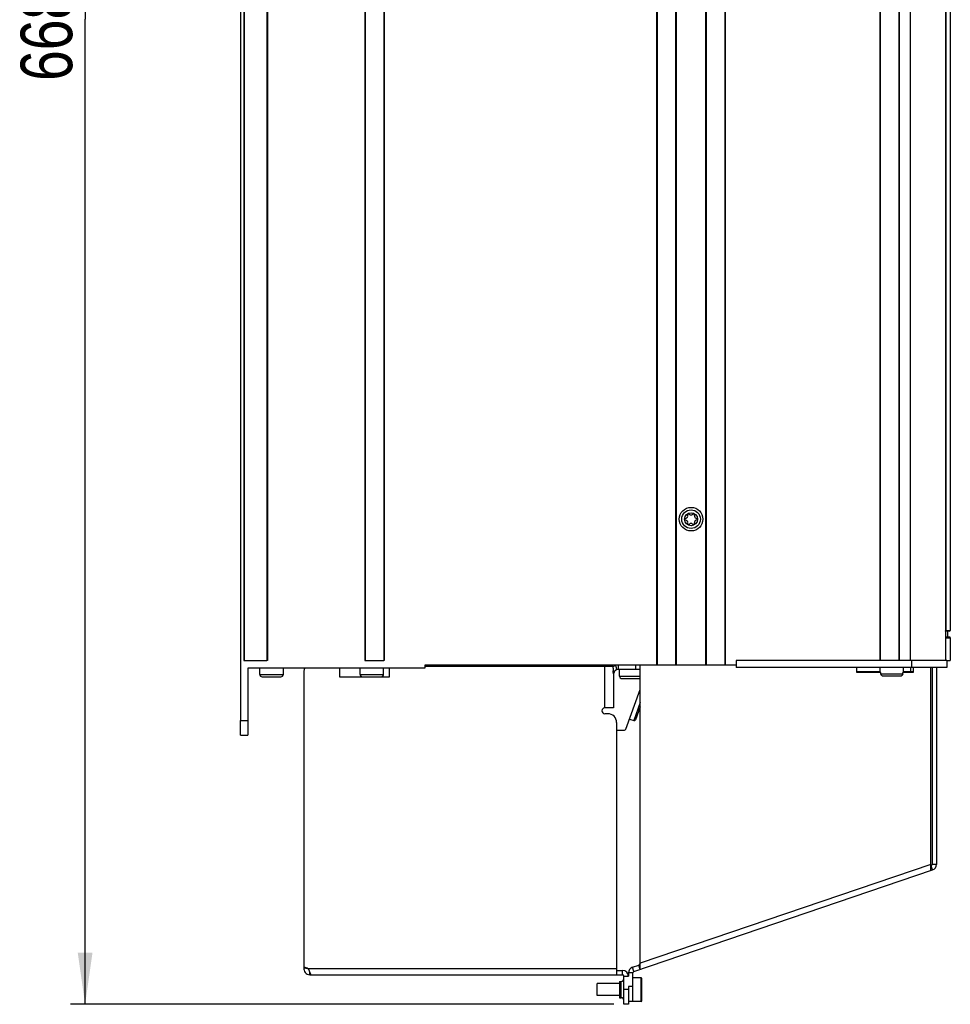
# Model space of a CAD drawing. Extents: x 0 to 594, y 0 to 420.
# Tile 14 of 55: x 229 to 292, y 158 to 225. Entities that reach past the tile are written whole.
import ezdxf

# ---------------------------------------------------------------- set-up
doc = ezdxf.new("R2010")
doc.units = 0
doc.header["$LTSCALE"] = 32.67
doc.layers.get('0').update_dxf_attribs({"linetype": 'CONTINUOUS'})
for name, color, linetype in [('DATUM_AXIS', 7, 'CONTINUOUS'), ('DRAFTS', 7, 'CONTINUOUS'), ('ROUNDS', 7, 'CONTINUOUS')]:
    doc.layers.add(name, color=color, linetype=linetype)
doc.styles.get("Standard").update_dxf_attribs({"font": 'txt', "width": 0.8})
doc.dimstyles.get("Standard").update_dxf_attribs({"dimtxt": 2.5, "dimasz": 2.5, "dimexe": 1.25, "dimexo": 0.625, "dimtad": 1, "dimcen": 2.5, "dimazin": 3, "dimtfac": 1, "dimtmove": 0, "dimatfit": 3})

# ---------------------------------------------------------------- blocks, each defined once
blk = doc.blocks.new('_FILLED')
at = {"color": 0, "linetype": 'BYBLOCK'}
blk.add_solid([(0, 0), (-1, 0.143), (-1, -0.143)], dxfattribs=at)
blk = doc.blocks.new('*D11')
at = {"color": 2, "linetype": 'CONTINUOUS'}
for p, q in [((242.286, 291.49), (232.411, 291.49)), ((233.411, 291.49), (233.411, 224.69)), ((233.411, 157.89), (233.411, 224.69)), ((269.274, 157.89), (232.411, 157.89))]:
    blk.add_line(p, q, dxfattribs=at)
at = {"color": 2, "linetype": 'CONTINUOUS', "xscale": 3.5, "yscale": 3.5, "zscale": 3.5}
for p, rotation in [((233.411, 291.49), 90), ((233.411, 157.89), 270)]:
    blk.add_blockref('_FILLED', p, dxfattribs=dict(at, rotation=rotation))
at = {"color": 5, "linetype": 'CONTINUOUS', "width": 0.8}
blk.add_text('668', height=3.5, rotation=90, dxfattribs=at).set_placement((232.536, 220.49))

msp = doc.modelspace()

# ---------------------------------------------------------------- linework, layer by layer
at = {"color": 7, "linetype": 'CONTINUOUS'}
for p, q in [((243.954, 278.73), (243.954, 177.13)), ((244.174, 271.53), (244.174, 181.19)), ((245.774, 271.49), (245.774, 181.19)), ((252.374, 271.49), (252.374, 181.19)), ((253.694, 271.49), (253.694, 181.19)), ((272.174, 180.89), (272.174, 271.11)), ((272.203, 271.11), (272.203, 180.89)), ((273.465, 180.89), (273.465, 271.11)), ((273.494, 271.11), (273.494, 180.89)), ((275.494, 180.89), (275.494, 271.49)), ((275.523, 271.49), (275.523, 180.89)), ((276.785, 271.49), (276.785, 180.89)), ((276.814, 271.49), (276.814, 180.89)), ((287.294, 271.49), (287.294, 181.19)), ((287.323, 271.49), (287.323, 181.19)), ((288.585, 271.49), (288.585, 181.19)), ((288.614, 271.49), (288.614, 181.19)), ((289.354, 271.49), (289.354, 181.19)), ((291.754, 271.49), (291.754, 181.19)), ((292.084, 237.764), (292.084, 183.24)), ((291.884, 183.19), (291.884, 182.79)), ((292.084, 182.74), (292.084, 181.19)), ((244.174, 181.19), (244.203, 181.19)), ((245.774, 181.19), (245.745, 181.19)), ((252.374, 181.19), (252.403, 181.19)), ((253.694, 181.19), (253.665, 181.19)), ((291.854, 181.19), (277.554, 181.19)), ((277.554, 181.19), (277.554, 180.73)), ((289.454, 181.19), (289.454, 180.73)), ((291.854, 181.19), (291.854, 180.73)), ((256.454, 180.69), (244.454, 180.69)), ((245.254, 180.26), (245.254, 180.69)), ((245.254, 180.26), (246.854, 180.26)), ((246.854, 180.26), (246.854, 180.69)), ((252.054, 180.26), (252.054, 180.69)), ((252.054, 180.26), (253.654, 180.26)), ((253.654, 180.26), (253.654, 180.69)), ((277.554, 180.89), (256.454, 180.89)), ((256.454, 180.89), (256.454, 180.69)), ((257.854, 180.89), (257.854, 180.79)), ((260.005, 180.89), (259.966, 180.79)), ((263.454, 180.89), (263.454, 180.79)), ((263.754, 180.79), (263.754, 180.89)), ((264.737, 180.89), (264.699, 180.79)), ((269.654, 180.14), (269.654, 180.59)), ((291.854, 180.73), (277.554, 180.73)), ((287.318, 180.39), (287.318, 180.73)), ((288.918, 180.39), (288.918, 180.73)), ((245.424, 180.09), (246.684, 180.09)), ((252.298, 180.09), (253.411, 180.09)), ((269.654, 180.14), (271.054, 180.14)), ((269.824, 179.97), (271.054, 179.97))]:
    msp.add_line(p, q, dxfattribs=at)
for radius in [0.8, 0.63, 0.44]:
    msp.add_circle((274.504, 190.78), radius, dxfattribs=at)
for centre, radius, start, end in [((274.137, 190.992), 0.139, 283.63362, 16.36638), ((274.346, 191.054), 0.079, 43.63362, 196.36638), ((274.504, 191.204), 0.139, 223.63362, 316.36638), ((274.662, 191.054), 0.079, 343.63362, 136.36638), ((274.872, 190.992), 0.139, 163.63362, 256.36638), ((274.188, 190.78), 0.079, 103.63362, 256.36638), ((274.137, 190.568), 0.139, 343.63362, 76.36638), ((274.346, 190.506), 0.079, 163.63362, 316.36638), ((274.504, 190.356), 0.139, 43.63362, 136.36638), ((274.662, 190.506), 0.079, 223.63362, 16.36638), ((274.872, 190.568), 0.139, 103.63362, 196.36638), ((274.82, 190.78), 0.079, 283.63362, 76.36638), ((245.424, 180.26), 0.17, 180, 270), ((246.684, 180.26), 0.17, 270, 360), ((252.224, 180.26), 0.17, 180, 270), ((253.484, 180.26), 0.17, 270, 360), ((269.824, 180.14), 0.17, 180, 270)]:
    msp.add_arc(centre, radius, start, end, dxfattribs=at)
at = {"layer": 'DATUM_AXIS', "color": 7, "linetype": 'CONTINUOUS'}
for p, q in [((248.254, 180.49), (248.254, 160.383)), ((250.654, 180.69), (250.654, 180.09)), ((254.054, 180.09), (254.054, 180.69)), ((269.174, 180.79), (256.454, 180.79)), ((268.654, 177.99), (268.654, 180.79)), ((269.22, 180.69), (269.22, 180.49)), ((269.292, 180.435), (269.22, 180.475)), ((269.253, 180.293), (269.252, 180.297)), ((269.254, 180.29), (269.253, 180.293)), ((269.254, 180.29), (269.254, 177.99)), ((269.373, 180.862), (269.464, 180.576)), ((269.554, 180.89), (269.554, 180.59)), ((271.054, 180.59), (269.554, 180.59)), ((270.754, 180.59), (270.754, 180.89)), ((271.054, 160.26), (271.054, 180.89)), ((285.754, 180.39), (285.754, 180.73)), ((285.754, 180.43), (287.318, 180.43)), ((287.318, 180.428), (285.754, 180.428)), ((287.381, 180.39), (285.754, 180.39)), ((287.381, 180.3), (287.381, 180.39)), ((287.381, 180.3), (288.856, 180.3)), ((289.554, 180.39), (288.856, 180.39)), ((288.856, 180.3), (288.856, 180.39)), ((288.918, 180.43), (289.554, 180.43)), ((289.554, 180.428), (288.918, 180.428)), ((289.4, 180.43), (289.4, 180.73)), ((289.554, 180.73), (289.554, 180.39)), ((290.754, 166.954), (290.754, 180.73)), ((290.854, 180.73), (290.854, 167.377)), ((291.154, 180.73), (291.154, 167.377)), ((250.654, 180.09), (254.054, 180.09)), ((288.667, 180.13), (287.57, 180.13)), ((271.013, 179.109), (271.054, 179.094)), ((269.254, 177.99), (268.654, 177.99)), ((268.854, 177.59), (268.654, 177.59)), ((269.454, 176.99), (269.454, 159.89)), ((270.329, 177.229), (270.611, 177.127)), ((270.622, 160.113), (290.883, 166.998)), ((290.754, 167.377), (271.054, 160.682)), ((290.786, 167.282), (290.754, 167.271)), ((290.883, 166.998), (290.786, 167.282)), ((291.154, 167.377), (290.854, 167.377)), ((248.257, 160.382), (248.254, 160.37)), ((248.254, 160.37), (248.495, 160.321)), ((269.454, 160.29), (248.544, 160.29)), ((270.525, 160.397), (270.958, 160.544)), ((270.622, 160.113), (270.525, 160.397)), ((271.054, 160.682), (270.958, 160.544)), ((271.054, 160.26), (270.958, 160.544)), ((248.646, 159.89), (248.646, 160.1)), ((248.646, 159.89), (269.854, 159.89)), ((248.668, 160.048), (248.658, 160.072)), ((248.678, 160.025), (248.668, 160.048)), ((248.698, 159.975), (248.678, 160.025)), ((248.705, 159.957), (248.698, 159.975)), ((269.454, 160.19), (269.854, 160.19)), ((269.854, 159.89), (269.854, 160.19)), ((269.954, 159.79), (270.254, 159.79)), ((269.954, 157.89), (269.954, 159.79)), ((270.554, 160.018), (270.254, 160.018)), ((270.254, 160.018), (270.254, 159.79)), ((270.554, 158.09), (270.554, 160.018)), ((271.114, 159.69), (270.554, 159.69)), ((271.114, 158.09), (271.114, 159.69)), ((271.174, 158.15), (271.174, 159.63)), ((269.654, 159.29), (268.134, 159.29)), ((268.134, 158.49), (268.134, 159.29)), ((269.654, 159.44), (269.754, 159.44)), ((269.654, 159.44), (269.654, 158.34)), ((269.654, 158.89), (269.754, 158.89)), ((269.754, 158.34), (269.754, 159.44)), ((270.254, 158.89), (269.954, 158.89)), ((270.554, 159.09), (270.254, 159.09)), ((270.254, 159.09), (270.254, 157.89)), ((269.654, 158.49), (268.134, 158.49)), ((269.654, 158.34), (269.754, 158.34)), ((270.254, 157.89), (269.954, 157.89)), ((271.114, 158.09), (270.254, 158.09))]:
    msp.add_line(p, q, dxfattribs=at)
for points in [[(269.22, 180.69), (269.22, 180.695), (269.22, 180.7), (269.219, 180.705), (269.219, 180.71), (269.219, 180.715), (269.218, 180.72), (269.218, 180.725), (269.217, 180.73), (269.216, 180.734), (269.215, 180.739), (269.214, 180.743), (269.213, 180.748), (269.212, 180.752), (269.211, 180.756), (269.209, 180.759), (269.208, 180.763), (269.206, 180.766), (269.204, 180.77), (269.202, 180.773), (269.2, 180.776), (269.198, 180.778), (269.196, 180.781), (269.194, 180.783), (269.191, 180.785), (269.189, 180.786), (269.186, 180.788), (269.183, 180.789), (269.18, 180.789), (269.177, 180.79), (269.174, 180.79)], [(269.252, 180.297), (269.25, 180.302), (269.249, 180.305), (269.248, 180.308), (269.247, 180.312), (269.246, 180.316), (269.245, 180.321), (269.243, 180.326), (269.242, 180.331), (269.24, 180.337), (269.239, 180.342), (269.237, 180.349), (269.236, 180.355), (269.234, 180.362), (269.233, 180.369), (269.231, 180.376), (269.23, 180.383), (269.228, 180.391), (269.227, 180.399), (269.226, 180.407), (269.225, 180.415), (269.224, 180.423), (269.223, 180.431), (269.222, 180.439), (269.221, 180.448), (269.221, 180.456), (269.22, 180.465), (269.22, 180.473), (269.22, 180.481), (269.22, 180.49)], [(287.57, 180.13), (287.542, 180.132), (287.515, 180.137), (287.488, 180.146), (287.464, 180.158), (287.443, 180.173), (287.424, 180.19), (287.409, 180.21), (287.397, 180.231), (287.388, 180.253), (287.382, 180.276), (287.381, 180.3)], [(288.856, 180.3), (288.854, 180.276), (288.848, 180.253), (288.84, 180.231), (288.827, 180.21), (288.812, 180.19), (288.794, 180.173), (288.772, 180.158), (288.748, 180.146), (288.722, 180.137), (288.694, 180.132), (288.667, 180.13)], [(248.658, 160.072), (248.653, 160.085), (248.647, 160.097), (248.642, 160.11), (248.636, 160.124), (248.629, 160.137), (248.623, 160.151), (248.616, 160.164), (248.61, 160.178), (248.602, 160.192), (248.595, 160.206), (248.587, 160.22), (248.579, 160.235), (248.571, 160.249), (248.562, 160.263), (248.554, 160.276), (248.544, 160.29)], [(248.744, 159.89), (248.743, 159.89), (248.741, 159.891), (248.739, 159.892), (248.737, 159.894), (248.735, 159.897), (248.733, 159.9), (248.731, 159.903), (248.729, 159.907), (248.726, 159.912), (248.724, 159.917), (248.721, 159.922), (248.718, 159.928), (248.715, 159.935), (248.712, 159.942), (248.709, 159.949), (248.705, 159.957)]]:
    msp.add_lwpolyline(points, dxfattribs=at)
for centre, radius, start, end in [((248.554, 180.49), 0.3, 138.18969, 180), ((269.554, 180.29), 0.6, 90, 126.07713), ((269.554, 180.29), 0.3, 90, 180), ((268.654, 177.79), 0.2, 90, 270), ((268.854, 176.99), 0.6, 0, 90), ((290.754, 167.377), 0.1, 288.76806, 360), ((290.754, 167.377), 0.4, 288.76806, 360), ((248.646, 160.29), 0.4, 168.41921, 270), ((248.254, 159.883), 0.5, 54.50432, 90), ((248.646, 160.29), 0.1, 181.33974, 240.3844), ((270.654, 160.018), 0.4, 108.76806, 180), ((269.754, 159.64), 0.2, 270, 360), ((269.854, 159.79), 0.4, 0, 90), ((269.854, 159.79), 0.1, 0, 90), ((270.654, 160.018), 0.1, 108.76806, 180), ((271.114, 159.63), 0.06, 0, 90), ((269.754, 158.14), 0.2, 0, 90), ((271.114, 158.15), 0.06, 270, 360)]:
    msp.add_arc(centre, radius, start, end, dxfattribs=at)
at = {"layer": 'DRAFTS', "color": 7, "linetype": 'CONTINUOUS'}
for p, q in [((244.203, 271.49), (244.203, 181.19)), ((245.745, 271.49), (245.745, 181.19)), ((252.403, 271.49), (252.403, 181.19)), ((253.665, 271.49), (253.665, 181.19)), ((244.203, 181.19), (245.745, 181.19)), ((252.403, 181.19), (253.665, 181.19))]:
    msp.add_line(p, q, dxfattribs=at)
at = {"layer": 'ROUNDS', "color": 7, "linetype": 'CONTINUOUS'}
for p, q in [((291.786, 245.33), (291.786, 183.24)), ((292.034, 183.19), (291.754, 183.19)), ((291.786, 183.24), (292.084, 183.24)), ((292.034, 182.79), (291.754, 182.79)), ((291.754, 182.74), (292.084, 182.74)), ((291.854, 181.19), (292.084, 181.19)), ((244.454, 180.69), (244.454, 176.13)), ((258.154, 180.89), (258.154, 180.79)), ((270.079, 176.543), (271.054, 179.222)), ((271.054, 178.345), (270.611, 177.127)), ((271.054, 178.053), (270.739, 177.186)), ((243.954, 177.13), (244.454, 177.13)), ((243.954, 176.13), (243.954, 177.13)), ((269.454, 176.476), (269.985, 176.477)), ((243.954, 176.13), (244.454, 176.13))]:
    msp.add_line(p, q, dxfattribs=at)
msp.add_lwpolyline([(291.754, 183.195), (291.759, 183.198), (291.765, 183.202), (291.77, 183.207), (291.775, 183.212), (291.778, 183.217), (291.781, 183.223), (291.784, 183.229), (291.785, 183.234), (291.786, 183.24)], dxfattribs=at)
for centre, radius, start, end in [((292.034, 183.24), 0.05, 270, 360), ((292.034, 182.74), 0.05, 0, 90), ((270.645, 177.221), 0.1, 250, 340), ((269.985, 176.577), 0.1, 270.17, 340)]:
    msp.add_arc(centre, radius, start, end, dxfattribs=at)

# ---------------------------------------------------------------- dimensions: what is measured, and where the dimension line sits
at = {"color": 2, "linetype": 'CONTINUOUS'}
dim = msp.add_linear_dim(base=(233.411, 291.49), p1=(269.274, 157.89), p2=(242.286, 291.49), angle=90, dimstyle='Standard', dxfattribs=at)
dim.commit()
dim.dimension.update_dxf_attribs({"geometry": '*D11', "text_midpoint": (230.786, 224.69), "dimtype": 128})

doc.saveas('drawing.dxf')
